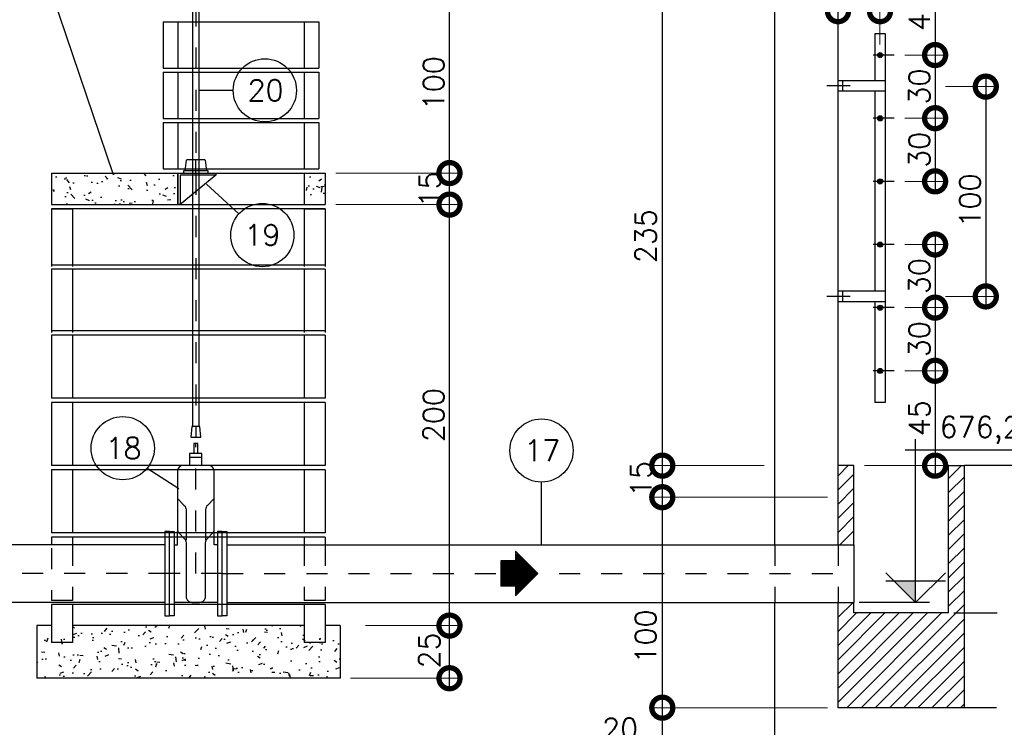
# Model space of a CAD drawing. Header units: millimetres. Extents: x 197878 to 197999, y 8707048 to 8707095.
# Tile 8 of 36: x 197881.92 to 197886.6, y 8707066.07 to 8707069.43. Entities that reach past the tile are written whole.
import ezdxf
from ezdxf.enums import TextEntityAlignment as Align

# ---------------------------------------------------------------- set-up
doc = ezdxf.new("R2010")
doc.units = ezdxf.units.MM
doc.header["$LTSCALE"] = 0.1
doc.linetypes.add('DASHDOT', pattern=[1, 0.5, -0.25, 0, -0.25])
doc.linetypes.add('HIDDEN', pattern=[0.375, 0.25, -0.125])
doc.layers.get('Defpoints').update_dxf_attribs({"lineweight": 9})
for name, color, linetype in [('BAR-EIXOS', 7, 'DASHDOT'), ('BAR-PECAS', 2, 'Continuous'), ('CONCRETO', 3, 'Continuous'), ('COTAS', 7, 'Continuous'), ('DIM', 7, 'Continuous'), ('EIXO', 7, 'DASHDOT'), ('ELEVAÇÃO', 2, 'Continuous'), ('ESCADA', 3, 'Continuous'), ('ESTRUTURA', 5, 'Continuous'), ('HACHURA', 7, 'Continuous'), ('LIMHATRA', 2, 'HIDDEN'), ('LINHA-FINA', 3, 'Continuous'), ('LINHA-GROSSA', 4, 'Continuous'), ('RELAÇÀO', 2, 'Continuous'), ('TEXTO', 2, 'Continuous')]:
    doc.layers.add(name, color=color, linetype=linetype)
doc.styles.add('romans', font='romans.shx')
doc.dimstyles.get("Standard").update_dxf_attribs({"dimtxt": 0.1, "dimasz": 0.2, "dimexe": 0.05, "dimexo": 0.05, "dimgap": 0.025, "dimtad": 1, "dimtoh": 1, "dimdec": 0, "dimlfac": 100, "dimzin": 0, "dimdsep": 46, "dimtxsty": 'romans', "dimblk1": 'DOTSMALL', "dimblk2": 'DOTSMALL', "dimsah": 1, "dimcen": 0.3, "dimdle": 0.05, "dimclrd": 7, "dimclre": 7, "dimclrt": 2, "dimazin": 0, "dimtfac": 1, "dimtdec": 0, "dimtmove": 2, "dimatfit": 3, "dimldrblk": 'DOTSMALL', "dimfxl": 0, "dimtolj": 1, "dimtzin": 0, "dimlwe": 5, "dimarcsym": 0})
pattern_1 = [(130, (973063.8192, -186184.93663), (-0.182184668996, -0.015939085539), [0.01905, -0.20955]), (185, (973063.8192, -186184.93663), (0.0352428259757, 0.191056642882), [0.01524, -0.16764]), (79.549, (973063.80402, -186184.93796), (-0.146942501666, 0.1751166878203), [0.01619, -0.17809]), (133.8158, (973063.8192, -186184.88583), (-0.271079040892, -0.042042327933), [0.028575, -0.314325]), (83.3644, (973063.7966, -186184.88933), (-0.237404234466, 0.24742555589), [0.024285, -0.267135]), (188.816, (973063.8192, -186184.88583), (-0.237404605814, 0.247425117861), [0.02286, -0.25146]), (159, (973063.7938, -186184.89853), (-0.1516148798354, -0.1022655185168), [0.01905, -0.20955]), (214, (973063.7938, -186184.89853), (-0.0618020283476, 0.1841879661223), [0.01524, -0.16764]), (108.5486, (973063.78116, -186184.90705), (-0.21341649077, 0.081922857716), [0.01619, -0.17809]), (142.5, (973063.8192, -186184.93663), (-0.0030886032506, 0.08455503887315), [0, -0.165608, 0, -0.17018, 0, -0.168275]), (172.5, (973063.8192, -186184.93663), (-0.0668196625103, 0.1001805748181), [0, -0.097028, 0, -0.161798, 0, -0.064135]), (212.5, (973063.87584, -186184.93663), (-0.13559059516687, -0.00572874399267), [0, -0.0635, 0, -0.19812, 0, -0.26289]), (222.5, (973063.90124, -186184.93663), (-0.148129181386, 0.0254264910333), [0, -0.08255, 0, -0.131572, 0, -0.18669])]

# ---------------------------------------------------------------- blocks, each defined once
blk = doc.blocks.new('A$C26ED7CE0')
for p, q in [((0.1661, 0.1761), (0.0461, 0.1761)), ((0.0461, 0.1061), (0.0461, 0.1761)), ((0.1661, 0.1061), (0.1661, 0.1761)), ((0.1061, 0), (0, 0.1061)), ((0.0461, 0.1061), (0, 0.1061)), ((0.1061, 0), (0.2121, 0.1061)), ((0.2121, 0.1061), (0.1661, 0.1061))]:
    blk.add_line(p, q)
at = {"color": 0}
for p, q in [((0.1632, 0.0571), (0.0461, 0.1742)), ((0.1614, 0.0553), (0.0461, 0.1707)), ((0.1596, 0.0536), (0.0461, 0.1671)), ((0.1579, 0.0518), (0.0461, 0.1636)), ((0.1561, 0.05), (0.0461, 0.1601)), ((0.1543, 0.0483), (0.0461, 0.1565)), ((0.1526, 0.0465), (0.0461, 0.153)), ((0.1508, 0.0447), (0.0461, 0.1495)), ((0.149, 0.043), (0.0461, 0.1459)), ((0.1473, 0.0412), (0.0461, 0.1424)), ((0.1649, 0.0589), (0.0478, 0.1761)), ((0.1667, 0.0606), (0.0513, 0.1761)), ((0.1685, 0.0624), (0.0548, 0.1761)), ((0.1702, 0.0642), (0.0584, 0.1761)), ((0.172, 0.0659), (0.0619, 0.1761)), ((0.1738, 0.0677), (0.0654, 0.1761)), ((0.1755, 0.0695), (0.069, 0.1761)), ((0.1773, 0.0712), (0.0725, 0.1761)), ((0.1791, 0.073), (0.076, 0.1761)), ((0.1809, 0.0748), (0.0796, 0.1761)), ((0.1826, 0.0766), (0.0831, 0.1761)), ((0.1844, 0.0783), (0.0866, 0.1761)), ((0.1862, 0.0801), (0.0902, 0.1761)), ((0.1879, 0.0819), (0.0937, 0.1761)), ((0.1661, 0.1072), (0.0972, 0.1761)), ((0.1661, 0.1108), (0.1008, 0.1761)), ((0.1661, 0.1143), (0.1043, 0.1761)), ((0.1661, 0.1179), (0.1079, 0.1761)), ((0.1661, 0.1214), (0.1114, 0.1761)), ((0.1661, 0.1249), (0.1149, 0.1761)), ((0.1661, 0.1285), (0.1185, 0.1761)), ((0.1661, 0.132), (0.122, 0.1761)), ((0.1661, 0.1355), (0.1255, 0.1761)), ((0.1661, 0.1391), (0.1291, 0.1761)), ((0.1661, 0.1426), (0.1326, 0.1761)), ((0.1661, 0.1461), (0.1361, 0.1761)), ((0.1661, 0.1497), (0.1397, 0.1761)), ((0.1661, 0.1532), (0.1432, 0.1761)), ((0.1661, 0.1567), (0.1467, 0.1761)), ((0.1661, 0.1603), (0.1503, 0.1761)), ((0.1661, 0.1638), (0.1538, 0.1761)), ((0.1661, 0.1674), (0.1574, 0.1761)), ((0.1661, 0.1709), (0.1609, 0.1761)), ((0.1661, 0.1744), (0.1644, 0.1761)), ((0.1066, 0.0005), (0.0011, 0.1061)), ((0.1084, 0.0023), (0.0046, 0.1061)), ((0.1101, 0.0041), (0.0081, 0.1061)), ((0.1119, 0.0058), (0.0117, 0.1061)), ((0.1137, 0.0076), (0.0152, 0.1061)), ((0.1154, 0.0094), (0.0188, 0.1061)), ((0.1172, 0.0111), (0.0223, 0.1061)), ((0.119, 0.0129), (0.0258, 0.1061)), ((0.1207, 0.0147), (0.0294, 0.1061)), ((0.1225, 0.0164), (0.0329, 0.1061)), ((0.1243, 0.0182), (0.0364, 0.1061)), ((0.1261, 0.02), (0.04, 0.1061)), ((0.1278, 0.0218), (0.0435, 0.1061)), ((0.1455, 0.0394), (0.0461, 0.1389)), ((0.1437, 0.0377), (0.0461, 0.1353)), ((0.142, 0.0359), (0.0461, 0.1318)), ((0.1402, 0.0341), (0.0461, 0.1283)), ((0.1384, 0.0324), (0.0461, 0.1247)), ((0.1367, 0.0306), (0.0461, 0.1212)), ((0.1349, 0.0288), (0.0461, 0.1176)), ((0.1331, 0.0271), (0.0461, 0.1141)), ((0.1314, 0.0253), (0.0461, 0.1106)), ((0.1296, 0.0235), (0.0461, 0.107)), ((0.1897, 0.0836), (0.1672, 0.1061)), ((0.1915, 0.0854), (0.1708, 0.1061)), ((0.1932, 0.0872), (0.1743, 0.1061)), ((0.195, 0.0889), (0.1779, 0.1061)), ((0.1968, 0.0907), (0.1814, 0.1061)), ((0.1985, 0.0925), (0.1849, 0.1061)), ((0.2003, 0.0942), (0.1885, 0.1061)), ((0.2021, 0.096), (0.192, 0.1061))]:
    blk.add_line(p, q, dxfattribs=at)
blk = doc.blocks.new('_DOTSMALL')
at = {"color": 0, "linetype": 'ByBlock', "const_width": 0.5}
blk.add_lwpolyline([(-0.0625, 0, 1), (0.0625, 0, 1)], format="xyb", close=True, dxfattribs=at)
blk = doc.blocks.new('*D74')
at = {"layer": 'Defpoints', "color": 0}
for p in [(197885.8095, 8707067.1617), (197884.9749, 8707066.1617), (197885.8095, 8707066.1617)]:
    blk.add_point(p, dxfattribs=at)
at = {"layer": 'DIM', "color": 7, "lineweight": -2}
blk.add_line((197884.9749, 8707067.2117), (197884.9749, 8707066.1117), dxfattribs=at)
at = {"layer": 'DIM', "color": 7, "lineweight": 5}
blk.add_line((197885.7595, 8707066.1617), (197884.9249, 8707066.1617), dxfattribs=at)
at = {"layer": 'DIM', "color": 7, "lineweight": -2, "xscale": 0.2, "yscale": 0.2, "zscale": 0.2}
for p, rotation in [((197884.9749, 8707067.1617), 90), ((197884.9749, 8707066.1617), 270)]:
    blk.add_blockref('_DOTSMALL', p, dxfattribs=dict(at, rotation=rotation))
at = {"layer": 'DIM', "color": 2, "insert": (197884.8966, 8707066.4996), "char_height": 0.1, "attachment_point": 5, "rotation": 90, "style": 'romans'}
blk.add_mtext('\\A1;100', dxfattribs=at)
blk = doc.blocks.new('*D75')
at = {"layer": 'Defpoints', "color": 0}
for p in [(197885.8095, 8707066.1617), (197884.9749, 8707065.9617), (197885.5095, 8707065.9617)]:
    blk.add_point(p, dxfattribs=at)
at = {"layer": 'DIM', "color": 7, "lineweight": -2}
blk.add_line((197884.9749, 8707066.2117), (197884.9749, 8707065.9117), dxfattribs=at)
at = {"layer": 'DIM', "color": 7, "lineweight": 5}
blk.add_line((197885.4595, 8707065.9617), (197884.9249, 8707065.9617), dxfattribs=at)
at = {"layer": 'DIM', "color": 7, "lineweight": -2, "xscale": 0.2, "yscale": 0.2, "zscale": 0.2}
for p, rotation in [((197884.9749, 8707066.1617), 90), ((197884.9749, 8707065.9617), 270)]:
    blk.add_blockref('_DOTSMALL', p, dxfattribs=dict(at, rotation=rotation))
at = {"layer": 'DIM', "color": 2, "insert": (197884.7749, 8707066.0617), "char_height": 0.1, "attachment_point": 5, "style": 'romans'}
blk.add_mtext('\\A1;20', dxfattribs=at)
blk = doc.blocks.new('*D77')
at = {"layer": 'Defpoints', "color": 0}
for p in [(197885.8095, 8707069.6617), (197884.9749, 8707067.3117), (197885.5095, 8707067.3117)]:
    blk.add_point(p, dxfattribs=at)
at = {"layer": 'DIM', "color": 7, "lineweight": -2}
blk.add_line((197884.9749, 8707069.7117), (197884.9749, 8707067.2617), dxfattribs=at)
at = {"layer": 'DIM', "color": 7, "lineweight": 5}
blk.add_line((197885.4595, 8707067.3117), (197884.9249, 8707067.3117), dxfattribs=at)
at = {"layer": 'DIM', "color": 7, "lineweight": -2, "xscale": 0.2, "yscale": 0.2, "zscale": 0.2}
for p, rotation in [((197884.9749, 8707069.6617), 90), ((197884.9749, 8707067.3117), 270)]:
    blk.add_blockref('_DOTSMALL', p, dxfattribs=dict(at, rotation=rotation))
at = {"layer": 'DIM', "color": 2, "insert": (197884.8956, 8707068.4018), "char_height": 0.1, "attachment_point": 5, "rotation": 90, "style": 'romans'}
blk.add_mtext('\\A1;235', dxfattribs=at)
blk = doc.blocks.new('*D78')
at = {"layer": 'Defpoints', "color": 0}
for p in [(197885.5095, 8707067.3117), (197884.9749, 8707067.1617), (197885.8095, 8707067.1617)]:
    blk.add_point(p, dxfattribs=at)
at = {"layer": 'DIM', "color": 7, "lineweight": -2}
blk.add_line((197884.9749, 8707067.3617), (197884.9749, 8707067.1117), dxfattribs=at)
at = {"layer": 'DIM', "color": 7, "lineweight": 5}
for p, q in [((197885.4595, 8707067.3117), (197884.9249, 8707067.3117)), ((197885.7595, 8707067.1617), (197884.9249, 8707067.1617))]:
    blk.add_line(p, q, dxfattribs=at)
at = {"layer": 'DIM', "color": 7, "lineweight": -2, "xscale": 0.2, "yscale": 0.2, "zscale": 0.2}
for p, rotation in [((197884.9749, 8707067.3117), 90), ((197884.9749, 8707067.1617), 270)]:
    blk.add_blockref('_DOTSMALL', p, dxfattribs=dict(at, rotation=rotation))
at = {"layer": 'DIM', "color": 2, "insert": (197884.8733, 8707067.2483), "char_height": 0.1, "attachment_point": 5, "rotation": 90, "style": 'romans'}
blk.add_mtext('\\A1;15', dxfattribs=at)
blk = doc.blocks.new('*D79')
at = {"layer": 'Defpoints', "color": 0}
for p in [(197885.8495, 8707069.6617), (197886.0767, 8707069.2623), (197886.2706, 8707069.2623)]:
    blk.add_point(p, dxfattribs=at)
at = {"layer": 'DIM', "color": 7, "lineweight": -2}
blk.add_line((197886.2706, 8707069.7117), (197886.2706, 8707069.2123), dxfattribs=at)
at = {"layer": 'DIM', "color": 7, "lineweight": 5}
for p, q in [((197885.8995, 8707069.6617), (197886.3206, 8707069.6617)), ((197886.1267, 8707069.2623), (197886.3206, 8707069.2623))]:
    blk.add_line(p, q, dxfattribs=at)
at = {"layer": 'DIM', "color": 7, "lineweight": -2, "xscale": 0.2, "yscale": 0.2, "zscale": 0.2}
for p, rotation in [((197886.2706, 8707069.6617), 90), ((197886.2706, 8707069.2623), 270)]:
    blk.add_blockref('_DOTSMALL', p, dxfattribs=dict(at, rotation=rotation))
at = {"layer": 'DIM', "color": 2, "insert": (197886.1956, 8707069.462), "char_height": 0.1, "attachment_point": 5, "rotation": 90, "style": 'romans'}
blk.add_mtext('\\A1;40', dxfattribs=at)
blk = doc.blocks.new('*D80')
at = {"layer": 'Defpoints', "color": 0}
for p in [(197886.0967, 8707069.2623), (197886.1936, 8707068.9623), (197886.2706, 8707068.9623)]:
    blk.add_point(p, dxfattribs=at)
at = {"layer": 'DIM', "color": 7, "lineweight": -2}
blk.add_line((197886.2706, 8707069.3123), (197886.2706, 8707068.9123), dxfattribs=at)
at = {"layer": 'DIM', "color": 7, "lineweight": 5}
for p, q in [((197886.1467, 8707069.2623), (197886.3206, 8707069.2623)), ((197886.2436, 8707068.9623), (197886.3206, 8707068.9623))]:
    blk.add_line(p, q, dxfattribs=at)
at = {"layer": 'DIM', "color": 7, "lineweight": -2, "xscale": 0.2, "yscale": 0.2, "zscale": 0.2}
for p, rotation in [((197886.2706, 8707069.2623), 90), ((197886.2706, 8707068.9623), 270)]:
    blk.add_blockref('_DOTSMALL', p, dxfattribs=dict(at, rotation=rotation))
at = {"layer": 'DIM', "color": 2, "insert": (197886.1956, 8707069.1123), "char_height": 0.1, "attachment_point": 5, "rotation": 90, "style": 'romans'}
blk.add_mtext('\\A1;30', dxfattribs=at)
blk = doc.blocks.new('*D81')
at = {"layer": 'Defpoints', "color": 0}
for p in [(197886.0767, 8707068.9623), (197886.0767, 8707068.6623), (197886.2706, 8707068.6623)]:
    blk.add_point(p, dxfattribs=at)
at = {"layer": 'DIM', "color": 7, "lineweight": -2}
blk.add_line((197886.2706, 8707069.0123), (197886.2706, 8707068.6123), dxfattribs=at)
at = {"layer": 'DIM', "color": 7, "lineweight": 5}
for p, q in [((197886.1267, 8707068.9623), (197886.3206, 8707068.9623)), ((197886.1267, 8707068.6623), (197886.3206, 8707068.6623))]:
    blk.add_line(p, q, dxfattribs=at)
at = {"layer": 'DIM', "color": 7, "lineweight": -2, "xscale": 0.2, "yscale": 0.2, "zscale": 0.2}
for p, rotation in [((197886.2706, 8707068.9623), 90), ((197886.2706, 8707068.6623), 270)]:
    blk.add_blockref('_DOTSMALL', p, dxfattribs=dict(at, rotation=rotation))
at = {"layer": 'DIM', "color": 2, "insert": (197886.1956, 8707068.8123), "char_height": 0.1, "attachment_point": 5, "rotation": 90, "style": 'romans'}
blk.add_mtext('\\A1;30', dxfattribs=at)
blk = doc.blocks.new('*D82')
at = {"layer": 'Defpoints', "color": 0}
for p in [(197885.8095, 8707069.4708), (197886.0088, 8707069.2617), (197885.8095, 8707069.1601)]:
    blk.add_point(p, dxfattribs=at)
at = {"layer": 'DIM', "color": 7, "lineweight": 5}
for p, q in [((197885.8095, 8707069.2101), (197885.8095, 8707069.5208)), ((197886.0088, 8707069.3117), (197886.0088, 8707069.5208))]:
    blk.add_line(p, q, dxfattribs=at)
at = {"layer": 'DIM', "color": 7, "lineweight": -2}
blk.add_line((197886.0588, 8707069.4708), (197885.7595, 8707069.4708), dxfattribs=at)
at = {"layer": 'DIM', "color": 7, "lineweight": -2, "xscale": 0.2, "yscale": 0.2, "zscale": 0.2, "rotation": 180}
blk.add_blockref('_DOTSMALL', (197885.8095, 8707069.4708), dxfattribs=at)
at = {"layer": 'DIM', "color": 7, "lineweight": -2, "xscale": 0.2, "yscale": 0.2, "zscale": 0.2}
blk.add_blockref('_DOTSMALL', (197886.0088, 8707069.4708), dxfattribs=at)
at = {"layer": 'DIM', "color": 2, "insert": (197885.9396, 8707069.5718), "char_height": 0.1, "attachment_point": 5, "style": 'romans'}
blk.add_mtext('\\A1;20', dxfattribs=at)
blk = doc.blocks.new('*D88')
at = {"layer": 'Defpoints', "color": 0}
for p in [(197886.0767, 8707068.3623), (197886.0767, 8707068.0623), (197886.2706, 8707068.0623)]:
    blk.add_point(p, dxfattribs=at)
at = {"layer": 'DIM', "color": 7, "lineweight": -2}
blk.add_line((197886.2706, 8707068.4123), (197886.2706, 8707068.0123), dxfattribs=at)
at = {"layer": 'DIM', "color": 7, "lineweight": 5}
for p, q in [((197886.1267, 8707068.3623), (197886.3206, 8707068.3623)), ((197886.1267, 8707068.0623), (197886.3206, 8707068.0623))]:
    blk.add_line(p, q, dxfattribs=at)
at = {"layer": 'DIM', "color": 7, "lineweight": -2, "xscale": 0.2, "yscale": 0.2, "zscale": 0.2}
for p, rotation in [((197886.2706, 8707068.3623), 90), ((197886.2706, 8707068.0623), 270)]:
    blk.add_blockref('_DOTSMALL', p, dxfattribs=dict(at, rotation=rotation))
at = {"layer": 'DIM', "color": 2, "insert": (197886.1956, 8707068.2123), "char_height": 0.1, "attachment_point": 5, "rotation": 90, "style": 'romans'}
blk.add_mtext('\\A1;30', dxfattribs=at)
blk = doc.blocks.new('*D89')
at = {"layer": 'Defpoints', "color": 0}
for p in [(197886.0767, 8707068.0623), (197886.0767, 8707067.7623), (197886.2706, 8707067.7623)]:
    blk.add_point(p, dxfattribs=at)
at = {"layer": 'DIM', "color": 7, "lineweight": -2}
blk.add_line((197886.2706, 8707068.1123), (197886.2706, 8707067.7123), dxfattribs=at)
at = {"layer": 'DIM', "color": 7, "lineweight": 5}
for p, q in [((197886.1267, 8707068.0623), (197886.3206, 8707068.0623)), ((197886.1267, 8707067.7623), (197886.3206, 8707067.7623))]:
    blk.add_line(p, q, dxfattribs=at)
at = {"layer": 'DIM', "color": 7, "lineweight": -2, "xscale": 0.2, "yscale": 0.2, "zscale": 0.2}
for p, rotation in [((197886.2706, 8707068.0623), 90), ((197886.2706, 8707067.7623), 270)]:
    blk.add_blockref('_DOTSMALL', p, dxfattribs=dict(at, rotation=rotation))
at = {"layer": 'DIM', "color": 2, "insert": (197886.1956, 8707067.9123), "char_height": 0.1, "attachment_point": 5, "rotation": 90, "style": 'romans'}
blk.add_mtext('\\A1;30', dxfattribs=at)
blk = doc.blocks.new('*D90')
at = {"layer": 'Defpoints', "color": 0}
for p in [(197886.0767, 8707067.7623), (197885.8845, 8707067.3117), (197886.2706, 8707067.3117)]:
    blk.add_point(p, dxfattribs=at)
at = {"layer": 'DIM', "color": 7, "lineweight": -2}
blk.add_line((197886.2706, 8707067.8123), (197886.2706, 8707067.2617), dxfattribs=at)
at = {"layer": 'DIM', "color": 7, "lineweight": 5}
for p, q in [((197886.1267, 8707067.7623), (197886.3206, 8707067.7623)), ((197885.9345, 8707067.3117), (197886.3206, 8707067.3117))]:
    blk.add_line(p, q, dxfattribs=at)
at = {"layer": 'DIM', "color": 7, "lineweight": -2, "xscale": 0.2, "yscale": 0.2, "zscale": 0.2}
for p, rotation in [((197886.2706, 8707067.7623), 90), ((197886.2706, 8707067.3117), 270)]:
    blk.add_blockref('_DOTSMALL', p, dxfattribs=dict(at, rotation=rotation))
at = {"layer": 'DIM', "color": 2, "insert": (197886.1956, 8707067.537), "char_height": 0.1, "attachment_point": 5, "rotation": 90, "style": 'romans'}
blk.add_mtext('\\A1;45', dxfattribs=at)
blk = doc.blocks.new('BB-1-RB01-N10-D250-S0')
at = {"layer": 'BAR-EIXOS'}
for p, q in [((0, 0), (0, 0.618)), ((0.125, 0), (-0.125, 0))]:
    blk.add_line(p, q, dxfattribs=at)
at = {"layer": 'BAR-PECAS'}
for p, q in [((0.0292, 0.552), (-0.0292, 0.552)), ((-0.0875, 0.137), (-0.0875, 0.2)), ((0.0875, 0.137), (0.0875, 0.2)), ((-0.103, 0.137), (-0.0875, 0.137)), ((0.103, 0.137), (0.0875, 0.137)), ((0.103, -0.137), (-0.103, -0.137))]:
    blk.add_line(p, q, dxfattribs=at)
for points in [[(0.0097, 0.571), (0.0097, 0.618), (-0.0097, 0.618), (-0.0097, 0.571)], [(0.0292, 0.5139), (0.0292, 0.571), (-0.0292, 0.571), (-0.0292, 0.5139)]]:
    blk.add_lwpolyline(points, dxfattribs=at)
blk.add_lwpolyline([(0.0463, -0.1078), (0.0463, 0.1467, -0.198912), (0.0548, 0.1673), (0.079, 0.1915, 0.198912), (0.0875, 0.2121), (0.0875, 0.4847, 0.414214), (0.0583, 0.5139), (-0.0583, 0.5139, 0.414214), (-0.0875, 0.4847), (-0.0875, 0.2121, 0.198912), (-0.079, 0.1915), (-0.0548, 0.1673, -0.198912), (-0.0463, 0.1467), (-0.0463, -0.1078, 0.414214), (-0.0171, -0.137), (0.0171, -0.137, 0.414214)], format="xyb", close=True, dxfattribs=at)
for points in [[(-0.0875, 0.3569), (-0.0548, 0.3242, -0.198912), (-0.0463, 0.3036), (-0.0463, 0.1588)], [(0.0875, 0.3569), (0.0548, 0.3242, 0.198912), (0.0463, 0.3036), (0.0463, 0.1588)]]:
    blk.add_lwpolyline(points, format="xyb", dxfattribs=at)
for points in [[(-0.125, -0.2), (-0.125, 0.2), (-0.103, 0.2), (-0.103, -0.2)], [(0.125, -0.2), (0.125, 0.2), (0.103, 0.2), (0.103, -0.2)]]:
    blk.add_lwpolyline(points, close=True, dxfattribs=at)
blk = doc.blocks.new('*D116')
at = {"layer": 'Defpoints', "color": 0}
for p in [(197886.2706, 8707069.1123), (197886.2706, 8707068.1157), (197886.5114, 8707068.1157)]:
    blk.add_point(p, dxfattribs=at)
at = {"layer": 'DIM', "color": 7, "lineweight": -2}
blk.add_line((197886.5114, 8707069.1623), (197886.5114, 8707068.0657), dxfattribs=at)
at = {"layer": 'DIM', "color": 7, "lineweight": 5}
for p, q in [((197886.3206, 8707069.1123), (197886.5614, 8707069.1123)), ((197886.3206, 8707068.1157), (197886.5614, 8707068.1157))]:
    blk.add_line(p, q, dxfattribs=at)
at = {"layer": 'DIM', "color": 7, "lineweight": -2, "xscale": 0.2, "yscale": 0.2, "zscale": 0.2}
for p, rotation in [((197886.5114, 8707069.1123), 90), ((197886.5114, 8707068.1157), 270)]:
    blk.add_blockref('_DOTSMALL', p, dxfattribs=dict(at, rotation=rotation))
at = {"layer": 'DIM', "color": 2, "insert": (197886.4364, 8707068.5716), "char_height": 0.1, "attachment_point": 5, "rotation": 90, "style": 'romans'}
blk.add_mtext('\\A1;100', dxfattribs=at)
blk = doc.blocks.new('*D117')
at = {"layer": 'Defpoints', "color": 0}
for p in [(197883.5152, 8707066.5517), (197883.9643, 8707066.5517), (197883.4445, 8707066.3017)]:
    blk.add_point(p, dxfattribs=at)
at = {"layer": 'DIM', "color": 7, "lineweight": -2}
blk.add_line((197883.9643, 8707066.2517), (197883.9643, 8707066.6017), dxfattribs=at)
at = {"layer": 'DIM', "color": 7, "lineweight": 5}
for p, q in [((197883.5652, 8707066.5517), (197884.0143, 8707066.5517)), ((197883.4945, 8707066.3017), (197884.0143, 8707066.3017))]:
    blk.add_line(p, q, dxfattribs=at)
at = {"layer": 'DIM', "color": 7, "lineweight": -2, "xscale": 0.2, "yscale": 0.2, "zscale": 0.2}
for p, rotation in [((197883.9643, 8707066.5517), 90), ((197883.9643, 8707066.3017), 270)]:
    blk.add_blockref('_DOTSMALL', p, dxfattribs=dict(at, rotation=rotation))
at = {"layer": 'DIM', "color": 2, "insert": (197883.8685, 8707066.4336), "char_height": 0.1, "attachment_point": 5, "rotation": 90, "style": 'romans'}
blk.add_mtext('\\A1;25', dxfattribs=at)
blk = doc.blocks.new('*D118')
at = {"layer": 'Defpoints', "color": 0}
for p in [(197883.3745, 8707068.5517), (197883.9643, 8707068.5517), (197883.4445, 8707066.5517)]:
    blk.add_point(p, dxfattribs=at)
at = {"layer": 'DIM', "color": 7, "lineweight": -2}
blk.add_line((197883.9643, 8707066.5017), (197883.9643, 8707068.6017), dxfattribs=at)
at = {"layer": 'DIM', "color": 7, "lineweight": 5}
blk.add_line((197883.4245, 8707068.5517), (197884.0143, 8707068.5517), dxfattribs=at)
at = {"layer": 'DIM', "color": 7, "lineweight": -2, "xscale": 0.2, "yscale": 0.2, "zscale": 0.2}
for p, rotation in [((197883.9643, 8707068.5517), 90), ((197883.9643, 8707066.5517), 270)]:
    blk.add_blockref('_DOTSMALL', p, dxfattribs=dict(at, rotation=rotation))
at = {"layer": 'DIM', "color": 2, "insert": (197883.8893, 8707067.5517), "char_height": 0.1, "attachment_point": 5, "rotation": 90, "style": 'romans'}
blk.add_mtext('\\A1;200', dxfattribs=at)
blk = doc.blocks.new('*D119')
at = {"layer": 'Defpoints', "color": 0}
for p in [(197883.3745, 8707068.7017), (197883.9643, 8707068.7017), (197883.3745, 8707068.5517)]:
    blk.add_point(p, dxfattribs=at)
at = {"layer": 'DIM', "color": 7, "lineweight": -2}
blk.add_line((197883.9643, 8707068.5017), (197883.9643, 8707068.7517), dxfattribs=at)
at = {"layer": 'DIM', "color": 7, "lineweight": 5}
blk.add_line((197883.4245, 8707068.7017), (197884.0143, 8707068.7017), dxfattribs=at)
at = {"layer": 'DIM', "color": 7, "lineweight": -2, "xscale": 0.2, "yscale": 0.2, "zscale": 0.2}
for p, rotation in [((197883.9643, 8707068.7017), 90), ((197883.9643, 8707068.5517), 270)]:
    blk.add_blockref('_DOTSMALL', p, dxfattribs=dict(at, rotation=rotation))
at = {"layer": 'DIM', "color": 2, "insert": (197883.871, 8707068.6241), "char_height": 0.1, "attachment_point": 5, "rotation": 90, "style": 'romans'}
blk.add_mtext('\\A1;15', dxfattribs=at)
blk = doc.blocks.new('*D120')
at = {"layer": 'Defpoints', "color": 0}
for p in [(197883.4897, 8707069.7017), (197883.9643, 8707069.7017), (197883.3745, 8707068.7017)]:
    blk.add_point(p, dxfattribs=at)
at = {"layer": 'DIM', "color": 7, "lineweight": -2}
blk.add_line((197883.9643, 8707068.6517), (197883.9643, 8707069.7517), dxfattribs=at)
at = {"layer": 'DIM', "color": 7, "lineweight": 5}
blk.add_line((197883.5397, 8707069.7017), (197884.0143, 8707069.7017), dxfattribs=at)
at = {"layer": 'DIM', "color": 7, "lineweight": -2, "xscale": 0.2, "yscale": 0.2, "zscale": 0.2}
for p, rotation in [((197883.9643, 8707069.7017), 90), ((197883.9643, 8707068.7017), 270)]:
    blk.add_blockref('_DOTSMALL', p, dxfattribs=dict(at, rotation=rotation))
at = {"layer": 'DIM', "color": 2, "insert": (197883.8893, 8707069.1281), "char_height": 0.1, "attachment_point": 5, "rotation": 90, "style": 'romans'}
blk.add_mtext('\\A1;100', dxfattribs=at)
blk = doc.blocks.new('BB-1-KA01-N0-D0-S0')
at = {"layer": 'BAR-EIXOS'}
blk.add_line((0, 0), (0, 65), dxfattribs=at)
at = {"layer": 'BAR-PECAS'}
for p, q in [((-44.4, 60.5), (-50, 10)), ((39.4, 65), (-39.4, 65)), ((50, 10), (44.4, 60.5)), ((0, 0), (-58.7, 0)), ((58.7, 0), (0, 0)), ((-95, -10), (75, -150))]:
    blk.add_line(p, q, dxfattribs=at)
for points in [[(85, -150), (85, 0), (-95, 0), (-95, -10), (75, -10), (75, -150)], [(-58.7, 0), (-58.7, 10), (58.7, 10), (58.7, 0)]]:
    blk.add_lwpolyline(points, close=True, dxfattribs=at)
for centre, start, end in [((-39.4, 60), 90, 174.1785), ((39.4, 60), 5.8215, 90)]:
    blk.add_arc(centre, 5, start, end, dxfattribs=at)

msp = doc.modelspace()

# ---------------------------------------------------------------- hatches: boundary and pattern name
at = {"layer": 'CONCRETO'}
h = msp.add_hatch(dxfattribs=at)
h.set_pattern_fill('AR-CONC', color=256, scale=0.001, style=0)
h.set_pattern_definition(pattern_1)
h.paths.add_polyline_path([(197882.67452, 8707068.5517), (197882.67452, 8707068.7017), (197882.07452, 8707068.7017), (197882.07452, 8707068.5517)])
at = {"layer": 'CONCRETO', "linetype": 'Continuous'}
h = msp.add_hatch(dxfattribs=at)
h.set_pattern_fill('AR-CONC', color=256, scale=0.001, style=0)
h.set_pattern_definition(pattern_1)
h.paths.add_polyline_path([(197883.27452, 8707068.5517), (197883.37452, 8707068.5517), (197883.37452, 8707068.7017), (197883.27452, 8707068.7017)])
h = msp.add_hatch(dxfattribs=at)
h.set_pattern_fill('AR-CONC', color=256, scale=0.001, style=0)
h.set_pattern_definition([(50, (-577298.37017, -186184.52117), (0.182184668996, -0.015939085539), [0.01905, -0.20955]), (355, (-577298.37017, -186184.52117), (-0.0352428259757, 0.191056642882), [0.01524, -0.16764]), (100.451, (-577298.35499, -186184.5225), (0.146942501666, 0.1751166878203), [0.01619, -0.17809]), (46.1842, (-577298.37017, -186184.47037), (0.271079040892, -0.042042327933), [0.028575, -0.314325]), (96.6356, (-577298.34758, -186184.47387), (0.237404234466, 0.24742555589), [0.024285, -0.267135]), (351.184, (-577298.37017, -186184.47037), (0.237404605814, 0.247425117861), [0.02286, -0.25146]), (21, (-577298.34477, -186184.48307), (0.1516148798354, -0.1022655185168), [0.01905, -0.20955]), (326, (-577298.34477, -186184.48307), (0.0618020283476, 0.1841879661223), [0.01524, -0.16764]), (71.4514, (-577298.33213, -186184.49159), (0.21341649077, 0.081922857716), [0.01619, -0.17809]), (37.5, (-577298.37017, -186184.52117), (0.0030886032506, 0.08455503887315), [0, -0.165608, 0, -0.17018, 0, -0.168275]), (7.5, (-577298.37017, -186184.52117), (0.0668196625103, 0.1001805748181), [0, -0.097028, 0, -0.161798, 0, -0.064135]), (327.5, (-577298.42681, -186184.52117), (0.13559059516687, -0.00572874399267), [0, -0.0635, 0, -0.19812, 0, -0.26289]), (317.5, (-577298.45221, -186184.52117), (0.148129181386, 0.0254264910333), [0, -0.08255, 0, -0.131572, 0, -0.18669])])
h.paths.add_polyline_path([(197883.44452, 8707066.5517), (197883.37452, 8707066.5517), (197883.37452, 8707066.4917), (197883.27452, 8707066.4917), (197883.27452, 8707066.5517), (197882.17452, 8707066.5517), (197882.17452, 8707066.4917), (197882.07452, 8707066.4917), (197882.07452, 8707066.5517), (197882.00452, 8707066.5517), (197882.00452, 8707066.3017), (197883.44452, 8707066.3017)])
at = {"layer": 'ELEVAÇÃO'}
msp.add_hatch(color=256, dxfattribs=at).paths.add_polyline_path([(197886.1778, 8707066.76312), (197886.07638, 8707066.76312), (197886.1778, 8707066.6617)])
at = {"layer": 'ESCADA'}
h = msp.add_hatch(color=4, dxfattribs=at)
edge = h.paths.add_edge_path()
edge.add_arc((197886.00952, 8707069.2617), 0.0122, 0, 360)
h = msp.add_hatch(color=4, dxfattribs=at)
edge = h.paths.add_edge_path()
edge.add_arc((197886.00952, 8707068.9617), 0.0122, 0, 360)
h = msp.add_hatch(color=4, dxfattribs=at)
edge = h.paths.add_edge_path()
edge.add_arc((197886.00952, 8707068.6617), 0.0122, 0, 360)
h = msp.add_hatch(color=4, dxfattribs=at)
edge = h.paths.add_edge_path()
edge.add_arc((197886.00952, 8707068.3617), 0.0122, 0, 360)
h = msp.add_hatch(color=4, dxfattribs=at)
edge = h.paths.add_edge_path()
edge.add_arc((197886.00952, 8707068.0617), 0.0122, 0, 360)
h = msp.add_hatch(color=4, dxfattribs=at)
edge = h.paths.add_edge_path()
edge.add_arc((197886.00952, 8707067.7617), 0.0122, 0, 360)
at = {"layer": 'HACHURA'}
h = msp.add_hatch(dxfattribs=at)
h.set_pattern_fill('ANSI31', color=256, scale=0.015, style=0)
h.set_pattern_definition([(45, (-523781.07927, -252237.75464), (-0.033675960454, 0.033675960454), [])])
h.paths.add_polyline_path([(197886.40952, 8707067.3117), (197886.33452, 8707067.3117), (197886.33452, 8707066.6117), (197885.88452, 8707066.6117), (197885.88452, 8707066.6617), (197885.80952, 8707066.6617), (197885.80952, 8707066.1617), (197886.40952, 8707066.1617)])
h.paths.add_polyline_path([(197885.88452, 8707067.3117), (197885.80952, 8707067.3117), (197885.80952, 8707066.9357), (197885.88452, 8707066.9357)], flags=17)

# ---------------------------------------------------------------- linework, layer by layer
at = {"layer": 'BAR-EIXOS'}
for p, q in [((197882.75952, 8707069.4977), (197882.75952, 8707067.44742)), ((197882.63452, 8707066.7987), (197879.81651, 8707066.7987)), ((197882.88452, 8707066.7987), (197885.88452, 8707066.7987))]:
    msp.add_line(p, q, dxfattribs=at)
at = {"layer": 'BAR-PECAS'}
for p, q in [((197882.61252, 8707066.9357), (197879.81651, 8707066.9357)), ((197882.90652, 8707066.9357), (197885.88452, 8707066.9357)), ((197885.88452, 8707066.9357), (197885.88452, 8707066.6617)), ((197882.61252, 8707066.6617), (197879.81651, 8707066.6617)), ((197882.90652, 8707066.6617), (197885.88452, 8707066.6617))]:
    msp.add_line(p, q, dxfattribs=at)
at = {"layer": 'BAR-PECAS', "color": 7}
for points in [[(197882.74523, 8707067.49742), (197882.74523, 8707069.4977)], [(197882.7738, 8707069.4977), (197882.7738, 8707067.49742)]]:
    msp.add_lwpolyline(points, dxfattribs=at)
msp.add_lwpolyline([(197882.73987, 8707067.49742), (197882.73552, 8707067.44742), (197882.78352, 8707067.44742), (197882.77916, 8707067.49742)], close=True, dxfattribs=at)
at = {"layer": 'BAR-PECAS'}
for points in [[(197882.63452, 8707066.5987), (197882.63452, 8707066.9987), (197882.61252, 8707066.9987), (197882.61252, 8707066.5987)], [(197882.88452, 8707066.5987), (197882.88452, 8707066.9987), (197882.90652, 8707066.9987), (197882.90652, 8707066.5987)]]:
    msp.add_lwpolyline(points, close=True, dxfattribs=at)
at = {"layer": 'Defpoints', "color": 0, "linetype": 'ByBlock'}
for p in [(197882.60452, 8707069.20078), (197882.60452, 8707068.96124)]:
    msp.add_point(p, dxfattribs=at)
at = {"layer": 'DIM'}
for p, q in [((197886.3599, 8707066.6117), (197886.56609, 8707066.6117)), ((197886.56154, 8707066.1617), (197886.33452, 8707066.1617))]:
    msp.add_line(p, q, dxfattribs=at)
at = {"layer": 'EIXO'}
for p, q in [((197886.07666, 8707069.26233), (197885.94603, 8707069.26233)), ((197886.07666, 8707068.96233), (197885.94603, 8707068.96233)), ((197886.07666, 8707068.66233), (197885.94603, 8707068.66233)), ((197886.07666, 8707068.36233), (197885.94603, 8707068.36233)), ((197886.07666, 8707068.06233), (197885.94603, 8707068.06233)), ((197886.07666, 8707067.76233), (197885.94603, 8707067.76233))]:
    msp.add_line(p, q, dxfattribs=at)
at = {"layer": 'ELEVAÇÃO', "color": 3, "linetype": 'Continuous'}
for p, q in [((197886.1778, 8707066.6617), (197886.1778, 8707067.43726)), ((197886.1278, 8707067.38726), (197886.78827, 8707067.38726)), ((197886.1778, 8707066.6617), (197886.03638, 8707066.80312)), ((197886.1778, 8707066.6617), (197886.31922, 8707066.80312)), ((197886.31922, 8707066.76312), (197886.03638, 8707066.76312))]:
    msp.add_line(p, q, dxfattribs=at)
at = {"layer": 'ELEVAÇÃO', "color": 7, "linetype": 'Continuous'}
msp.add_line((197886.24466, 8707066.6617), (197885.90952, 8707066.6617), dxfattribs=at)
at = {"layer": 'ESCADA', "color": 2}
for p, q in [((197885.98386, 8707069.36233), (197885.98386, 8707069.14047)), ((197886.03386, 8707069.36233), (197885.98386, 8707069.36233)), ((197885.98386, 8707069.36233), (197885.98386, 8707069.14047)), ((197886.03386, 8707069.36233), (197886.03386, 8707067.6117)), ((197886.03386, 8707069.14047), (197885.81022, 8707069.14047)), ((197885.83224, 8707069.09047), (197885.83224, 8707069.14047)), ((197886.03386, 8707069.09047), (197885.81022, 8707069.09047)), ((197885.98386, 8707069.09047), (197885.98386, 8707068.14047)), ((197885.98386, 8707069.09047), (197885.98386, 8707068.14047)), ((197886.03386, 8707068.14047), (197885.81022, 8707068.14047)), ((197885.83224, 8707068.09047), (197885.83224, 8707068.14047)), ((197886.03386, 8707068.09047), (197885.81022, 8707068.09047)), ((197885.98386, 8707068.09047), (197885.98386, 8707067.6117)), ((197886.03386, 8707067.6117), (197885.98386, 8707067.6117))]:
    msp.add_line(p, q, dxfattribs=at)
at = {"layer": 'ESCADA', "color": 9}
for p, q in [((197885.86757, 8707069.11571), (197885.75657, 8707069.11571)), ((197885.86757, 8707068.11571), (197885.75657, 8707068.11571))]:
    msp.add_line(p, q, dxfattribs=at)
at = {"layer": 'ESCADA'}
for centre in [(197886.00952, 8707069.2617), (197886.00952, 8707068.9617), (197886.00952, 8707068.6617), (197886.00952, 8707068.3617), (197886.00952, 8707068.0617), (197886.00952, 8707067.7617)]:
    msp.add_circle(centre, 0.0122, dxfattribs=at)
at = {"layer": 'ESTRUTURA'}
for p, q in [((197885.50952, 8707066.9357), (197885.50952, 8707069.8617)), ((197885.80952, 8707066.9357), (197885.80952, 8707069.6617)), ((197886.40952, 8707066.1617), (197886.40952, 8707067.3117)), ((197886.85952, 8707067.3117), (197886.40952, 8707067.3117)), ((197885.50952, 8707065.9617), (197885.50952, 8707066.6617)), ((197885.80952, 8707066.1617), (197885.80952, 8707066.6617)), ((197886.40952, 8707066.1617), (197885.80952, 8707066.1617))]:
    msp.add_line(p, q, dxfattribs=at)
at = {"layer": 'ESTRUTURA', "color": 4}
for p, q in [((197885.88452, 8707067.3117), (197885.80952, 8707067.3117)), ((197885.88452, 8707066.9357), (197885.88452, 8707067.3117)), ((197886.33452, 8707066.6117), (197886.33452, 8707067.3117)), ((197886.33452, 8707067.3117), (197886.40952, 8707067.3117)), ((197885.88452, 8707066.6117), (197885.88452, 8707066.6617)), ((197886.33452, 8707066.6117), (197885.88452, 8707066.6117))]:
    msp.add_line(p, q, dxfattribs=at)
at = {"layer": 'LIMHATRA', "color": 3, "linetype": 'HIDDEN', "ltscale": 2}
for p, q in [((197882.07452, 8707066.92026), (197882.07452, 8707066.6717)), ((197882.17452, 8707066.9357), (197882.17452, 8707066.6717)), ((197883.27452, 8707066.9357), (197883.27452, 8707066.6717)), ((197883.37452, 8707066.9357), (197883.37452, 8707066.6717)), ((197885.50952, 8707066.9357), (197885.50952, 8707066.6617)), ((197885.80952, 8707066.9357), (197885.80952, 8707066.6617)), ((197882.17452, 8707066.6717), (197882.07452, 8707066.6717)), ((197883.37452, 8707066.6717), (197883.27452, 8707066.6717))]:
    msp.add_line(p, q, dxfattribs=at)
at = {"layer": 'LINHA-FINA', "color": 9}
for p, q in [((197882.67452, 8707069.42032), (197883.27452, 8707069.42032)), ((197882.67452, 8707069.20078), (197883.27452, 8707069.20078)), ((197882.67452, 8707069.18078), (197883.27452, 8707069.18078)), ((197882.67452, 8707068.96124), (197883.27452, 8707068.96124)), ((197882.67452, 8707068.94124), (197883.27452, 8707068.94124)), ((197882.67452, 8707068.7217), (197883.27452, 8707068.7217)), ((197882.67452, 8707068.7017), (197883.27452, 8707068.7017)), ((197882.67452, 8707068.5517), (197883.27452, 8707068.5517)), ((197883.27452, 8707068.5317), (197882.17452, 8707068.5317)), ((197883.27452, 8707068.5317), (197882.17452, 8707068.5317)), ((197883.27452, 8707068.26479), (197882.17452, 8707068.26479)), ((197883.27452, 8707068.24479), (197882.17452, 8707068.24479)), ((197883.27452, 8707067.9517), (197882.17452, 8707067.9517)), ((197883.27452, 8707067.9317), (197882.17452, 8707067.9317)), ((197883.27452, 8707067.6317), (197882.17452, 8707067.6317)), ((197883.27452, 8707067.6117), (197882.17452, 8707067.6117)), ((197883.27452, 8707067.3117), (197882.17452, 8707067.3117)), ((197883.27452, 8707067.2917), (197882.17452, 8707067.2917)), ((197883.27452, 8707066.9917), (197882.17452, 8707066.9917)), ((197883.27452, 8707066.9717), (197882.17452, 8707066.9717)), ((197883.27452, 8707066.6517), (197882.17452, 8707066.6517))]:
    msp.add_line(p, q, dxfattribs=at)
at = {"layer": 'LINHA-GROSSA'}
for p, q in [((197882.60452, 8707069.42032), (197882.60452, 8707069.20078)), ((197882.60452, 8707069.42032), (197882.67452, 8707069.42032)), ((197882.67452, 8707069.42032), (197882.67452, 8707069.20078)), ((197883.27452, 8707069.42032), (197883.27452, 8707069.20078)), ((197883.27452, 8707069.42032), (197883.34452, 8707069.42032)), ((197883.34452, 8707069.42032), (197883.34452, 8707069.20078)), ((197882.60452, 8707069.20078), (197882.67452, 8707069.20078)), ((197882.60452, 8707069.18078), (197882.60452, 8707068.96124)), ((197882.60452, 8707069.18078), (197882.67452, 8707069.18078)), ((197882.67452, 8707069.18078), (197882.67452, 8707068.96124)), ((197883.27452, 8707069.20078), (197883.34452, 8707069.20078)), ((197883.27452, 8707069.18078), (197883.27452, 8707068.96124)), ((197883.27452, 8707069.18078), (197883.34452, 8707069.18078)), ((197883.34452, 8707069.18078), (197883.34452, 8707068.96124)), ((197882.60452, 8707068.96124), (197882.67452, 8707068.96124)), ((197882.60452, 8707068.94124), (197882.60452, 8707068.7217)), ((197882.60452, 8707068.94124), (197882.67452, 8707068.94124)), ((197882.67452, 8707068.94124), (197882.67452, 8707068.7217)), ((197883.27452, 8707068.96124), (197883.34452, 8707068.96124)), ((197883.27452, 8707068.94124), (197883.27452, 8707068.7217)), ((197883.27452, 8707068.94124), (197883.34452, 8707068.94124)), ((197883.34452, 8707068.94124), (197883.34452, 8707068.7217)), ((197882.07452, 8707068.7017), (197882.67452, 8707068.7017)), ((197882.07452, 8707068.7017), (197882.07452, 8707068.5517)), ((197882.60452, 8707068.7217), (197882.67452, 8707068.7217)), ((197882.67452, 8707068.7017), (197882.67452, 8707068.5517)), ((197883.27452, 8707068.7217), (197883.34452, 8707068.7217)), ((197883.27452, 8707068.7017), (197883.37452, 8707068.7017)), ((197883.27452, 8707068.7017), (197883.27452, 8707068.5517)), ((197883.37452, 8707068.7017), (197883.37452, 8707068.5517)), ((197882.07452, 8707068.5517), (197882.67452, 8707068.5517)), ((197883.27452, 8707068.5517), (197883.37452, 8707068.5517)), ((197882.17452, 8707068.5317), (197882.07452, 8707068.5317)), ((197882.07452, 8707068.5317), (197882.17452, 8707068.5317)), ((197882.07452, 8707068.5317), (197882.07452, 8707068.25789)), ((197882.17452, 8707068.5317), (197882.17452, 8707068.25789)), ((197883.27452, 8707068.5317), (197883.27452, 8707068.25789)), ((197883.37452, 8707068.5317), (197883.27452, 8707068.5317)), ((197883.27452, 8707068.5317), (197883.37452, 8707068.5317)), ((197883.37452, 8707068.5317), (197883.37452, 8707068.25789)), ((197882.17452, 8707068.26479), (197882.07452, 8707068.26479)), ((197882.17452, 8707068.24479), (197882.07452, 8707068.24479)), ((197882.07452, 8707068.24479), (197882.07452, 8707067.94479)), ((197882.17452, 8707068.24479), (197882.17452, 8707067.94479)), ((197883.37452, 8707068.26479), (197883.27452, 8707068.26479)), ((197883.27452, 8707068.24479), (197883.27452, 8707067.94479)), ((197883.37452, 8707068.24479), (197883.27452, 8707068.24479)), ((197883.37452, 8707068.24479), (197883.37452, 8707067.94479)), ((197882.17452, 8707067.9517), (197882.07452, 8707067.9517)), ((197883.37452, 8707067.9517), (197883.27452, 8707067.9517)), ((197882.17452, 8707067.9317), (197882.07452, 8707067.9317)), ((197882.07452, 8707067.9317), (197882.07452, 8707067.6317)), ((197882.17452, 8707067.9317), (197882.17452, 8707067.6317)), ((197883.27452, 8707067.9317), (197883.27452, 8707067.6317)), ((197883.37452, 8707067.9317), (197883.27452, 8707067.9317)), ((197883.37452, 8707067.9317), (197883.37452, 8707067.6317)), ((197882.17452, 8707067.6317), (197882.07452, 8707067.6317)), ((197883.37452, 8707067.6317), (197883.27452, 8707067.6317)), ((197882.17452, 8707067.6117), (197882.07452, 8707067.6117)), ((197882.07452, 8707067.6117), (197882.07452, 8707067.3117)), ((197882.17452, 8707067.6117), (197882.17452, 8707067.3117)), ((197883.27452, 8707067.6117), (197883.27452, 8707067.3117)), ((197883.37452, 8707067.6117), (197883.27452, 8707067.6117)), ((197883.37452, 8707067.6117), (197883.37452, 8707067.3117)), ((197882.17452, 8707067.3117), (197882.07452, 8707067.3117)), ((197882.17452, 8707067.2917), (197882.07452, 8707067.2917)), ((197882.07452, 8707067.2917), (197882.07452, 8707066.9917)), ((197882.17452, 8707067.2917), (197882.17452, 8707066.9917)), ((197883.37452, 8707067.3117), (197883.27452, 8707067.3117)), ((197883.37452, 8707067.2917), (197883.27452, 8707067.2917)), ((197883.27452, 8707067.2917), (197883.27452, 8707066.9917)), ((197883.37452, 8707067.2917), (197883.37452, 8707066.9917)), ((197882.17452, 8707066.9917), (197882.07452, 8707066.9917)), ((197882.17452, 8707066.9717), (197882.07452, 8707066.9717)), ((197882.07452, 8707066.9717), (197882.07452, 8707066.9357)), ((197882.17452, 8707066.9717), (197882.17452, 8707066.9357)), ((197883.37452, 8707066.9917), (197883.27452, 8707066.9917)), ((197883.27452, 8707066.9717), (197883.27452, 8707066.9357)), ((197883.37452, 8707066.9717), (197883.27452, 8707066.9717)), ((197883.37452, 8707066.9717), (197883.37452, 8707066.9357)), ((197882.17452, 8707066.6517), (197882.07452, 8707066.6517)), ((197882.07452, 8707066.6517), (197882.07452, 8707066.4717)), ((197882.17452, 8707066.6517), (197882.07452, 8707066.6517)), ((197882.17452, 8707066.6517), (197882.17452, 8707066.4717)), ((197883.37452, 8707066.6517), (197883.27452, 8707066.6517)), ((197883.27452, 8707066.6517), (197883.27452, 8707066.4717)), ((197883.37452, 8707066.6517), (197883.27452, 8707066.6517)), ((197883.37452, 8707066.6517), (197883.37452, 8707066.4717)), ((197882.00452, 8707066.5517), (197882.00452, 8707066.3017)), ((197882.07452, 8707066.5517), (197882.00452, 8707066.5517)), ((197883.27452, 8707066.5517), (197882.17452, 8707066.5517)), ((197883.44452, 8707066.5517), (197883.37452, 8707066.5517)), ((197883.44452, 8707066.5517), (197883.44452, 8707066.3017)), ((197882.17452, 8707066.4717), (197882.07452, 8707066.4717)), ((197883.37452, 8707066.4717), (197883.27452, 8707066.4717)), ((197883.44452, 8707066.3017), (197882.00452, 8707066.3017))]:
    msp.add_line(p, q, dxfattribs=at)
at = {"layer": 'RELAÇÀO', "color": 3}
for p, q in [((197882.93729, 8707069.0945), (197882.7738, 8707069.0945)), ((197882.96442, 8707068.50805), (197882.80959, 8707068.649)), ((197882.52842, 8707067.29915), (197882.67902, 8707067.20368)), ((197884.40124, 8707066.93738), (197884.40124, 8707067.23342))]:
    msp.add_line(p, q, dxfattribs=at)
msp.add_lwpolyline([(197879.8863, 8707070.40715), (197881.78539, 8707070.40715), (197882.36771, 8707068.69552)], dxfattribs=at)
for centre in [(197883.08744, 8707069.0945), (197883.07545, 8707068.40698), (197882.41253, 8707067.3946), (197884.40124, 8707067.38357)]:
    msp.add_circle(centre, 0.15014, dxfattribs=at)

# ---------------------------------------------------------------- block references
at = {"layer": 'BAR-PECAS', "xscale": -0.001000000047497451, "yscale": 0.001000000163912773, "zscale": 0.001}
msp.add_blockref('BB-1-KA01-N0-D0-S0', (197882.75952, 8707068.7017), dxfattribs=at)
at = {"layer": 'BAR-PECAS'}
msp.add_blockref('BB-1-RB01-N10-D250-S0', (197882.75952, 8707066.7987), dxfattribs=at)
at = {"layer": 'COTAS', "rotation": 90}
msp.add_blockref('A$C26ED7CE0', (197884.38451, 8707066.69264), dxfattribs=at)

# ---------------------------------------------------------------- texts
at = {"layer": 'RELAÇÀO', "style": 'romans'}
for s, p in [('20', (197883.09109, 8707069.0945)), ('19', (197883.07545, 8707068.40698)), ('18', (197882.41617, 8707067.3946)), ('17', (197884.40488, 8707067.38357))]:
    msp.add_text(s, height=0.1, dxfattribs=at).set_placement(p, align=Align.MIDDLE)
at = {"layer": 'TEXTO', "style": 'romans'}
msp.add_text('676,28', height=0.1, dxfattribs=at).set_placement((197886.29149, 8707067.44525))

# ---------------------------------------------------------------- dimensions: what is measured, and where the dimension line sits
at = {"layer": 'DIM'}
for base, p1, p2, angle, override, picture, middle in [((197883.96428, 8707069.7017), (197883.37452, 8707068.7017), (197883.48974, 8707069.7017), 90, {"dimse1": 1}, '*D120', (197883.88928, 8707069.12812)), ((197884.97495, 8707067.3117), (197885.80952, 8707069.6617), (197885.50952, 8707067.3117), 90, {"dimse1": 1}, '*D77', (197884.89565, 8707068.40176)), ((197885.80952, 8707069.47083), (197886.00881, 8707069.2617), (197885.80952, 8707069.16013), 180, {"dimtoh": 0, "dimtmove": 1}, '*D82', (197885.93962, 8707069.49683)), ((197886.51136, 8707068.11571), (197886.27062, 8707069.11233), (197886.27062, 8707068.11571), 90, {"dimtoh": 0, "dimtmove": 1}, '*D116', (197886.51136, 8707068.57159)), ((197883.96428, 8707068.7017), (197883.37452, 8707068.5517), (197883.37452, 8707068.7017), 90, {"dimse1": 1}, '*D119', (197883.87097, 8707068.6241)), ((197884.97495, 8707067.1617), (197885.50952, 8707067.3117), (197885.80952, 8707067.1617), 90, {"dimse1": 0}, '*D78', (197884.87326, 8707067.24831)), ((197884.97495, 8707066.1617), (197885.80952, 8707067.1617), (197885.80952, 8707066.1617), 90, {"dimse1": 1}, '*D74', (197884.89659, 8707066.49958)), ((197883.96428, 8707066.5517), (197883.44452, 8707066.3017), (197883.51521, 8707066.5517), 90, {"dimse1": 0}, '*D117', (197883.86849, 8707066.43356))]:
    dim = msp.add_linear_dim(base=base, p1=p1, p2=p2, angle=angle, dimstyle='Standard', override=override, dxfattribs=at)
    dim.commit()
    dim.dimension.update_dxf_attribs({"geometry": picture, "text_midpoint": middle, "dimtype": 160})
for base, p1, p2, override, picture, middle in [((197886.27062, 8707069.26233), (197885.84952, 8707069.6617), (197886.07666, 8707069.26233), {"dimtoh": 0, "dimtmove": 1}, '*D79', (197886.19562, 8707069.46201)), ((197886.27062, 8707068.96233), (197886.09666, 8707069.26233), (197886.19364, 8707068.96233), {"dimtoh": 0, "dimtmove": 1}, '*D80', (197886.19562, 8707069.11233)), ((197886.27062, 8707068.66233), (197886.07666, 8707068.96233), (197886.07666, 8707068.66233), {"dimtoh": 0, "dimtmove": 1}, '*D81', (197886.19562, 8707068.81233)), ((197883.96428, 8707068.5517), (197883.44452, 8707066.5517), (197883.37452, 8707068.5517), {"dimse1": 1}, '*D118', (197883.88928, 8707067.5517)), ((197886.27062, 8707068.06233), (197886.07666, 8707068.36233), (197886.07666, 8707068.06233), {"dimtoh": 0, "dimtmove": 1}, '*D88', (197886.19562, 8707068.21233)), ((197886.27062, 8707067.76233), (197886.07666, 8707068.06233), (197886.07666, 8707067.76233), {"dimtoh": 0, "dimtmove": 1}, '*D89', (197886.19562, 8707067.91233)), ((197886.27062, 8707067.3117), (197886.07666, 8707067.76233), (197885.88452, 8707067.3117), {"dimtoh": 0, "dimtmove": 1}, '*D90', (197886.19562, 8707067.53701)), ((197884.97495, 8707065.9617), (197885.80952, 8707066.1617), (197885.50952, 8707065.9617), {"dimse1": 1}, '*D75', (197884.77495, 8707066.0617))]:
    dim = msp.add_linear_dim(base=base, p1=p1, p2=p2, angle=90, dimstyle='Standard', override=override, dxfattribs=at)
    dim.commit()
    dim.dimension.update_dxf_attribs({"geometry": picture, "text_midpoint": middle})

doc.saveas('drawing.dxf')
